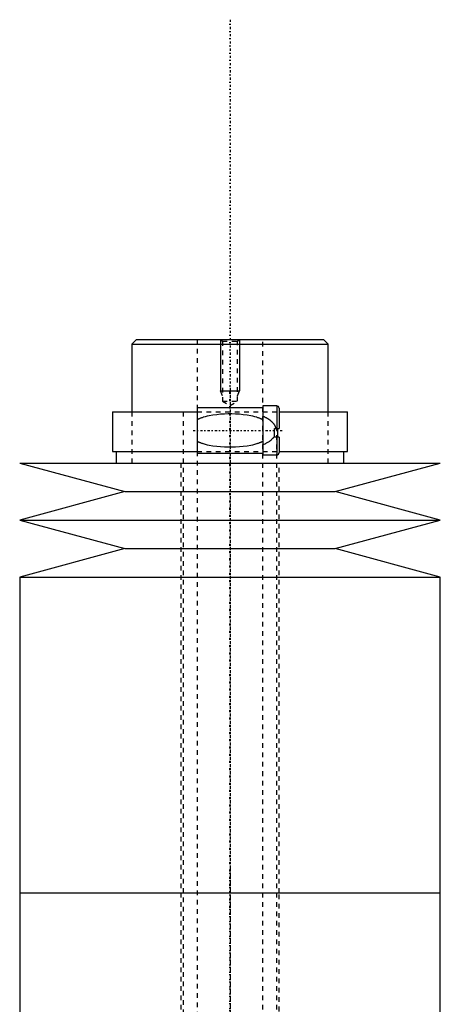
# Model space of a CAD drawing. Extents: x -602 to 174, y -139 to 487.
# Tile 5 of 7: x -595 to -505, y 277 to 487. Entities that reach past the tile are written whole.
import ezdxf

# ---------------------------------------------------------------- set-up
doc = ezdxf.new("R2010")
doc.units = 0
doc.linetypes.add('CENTER', pattern=[1.5, 0.45, -0.5, 0.05, -0.5])
doc.linetypes.add('DASHED', pattern=[2, 1, -1])
for name, color, linetype in [('AM_0', 7, 'CONTINUOUS'), ('AM_10', 7, 'CONTINUOUS'), ('AM_3', 7, 'DASHED'), ('AM_7', 7, 'CENTER')]:
    doc.layers.add(name, color=color, linetype=linetype)

msp = doc.modelspace()

# ---------------------------------------------------------------- linework, layer by layer
at = {"layer": 'AM_0', "color": 7, "linetype": 'CONTINUOUS'}
for p, q in [((-570, 419), (-571, 418)), ((-571, 418), (-571, 403.5)), ((-571, 418), (-529, 418)), ((-570, 419), (-530, 419)), ((-529, 418), (-530, 419)), ((-529, 403.5), (-529, 418)), ((-575.15, 403.5), (-575.15, 395)), ((-575.15, 403.5), (-557, 403.5)), ((-543, 404.35), (-557, 404.35)), ((-557, 404.35), (-557, 394.65)), ((-540, 404.75), (-543, 404.75)), ((-543, 404.75), (-543, 394.25)), ((-540, 404.75), (-540, 399.9)), ((-539.5, 404.25), (-539.5, 399.9)), ((-539.5, 403.5), (-524.85, 403.5)), ((-524.85, 395), (-524.85, 403.5)), ((-540.5, 399.9), (-539.5, 399.9)), ((-540.5, 398.1), (-540.5, 399.9)), ((-539.83, 399.9), (-539.83, 398.1)), ((-539.5, 398.1), (-540.5, 398.1)), ((-540, 398.1), (-540, 394.25)), ((-539.5, 398.1), (-539.5, 394.75)), ((-575.15, 395), (-557, 395)), ((-574.35, 395), (-574.35, 392.5)), ((-557, 394.65), (-543, 394.65)), ((-539.5, 395), (-524.85, 395)), ((-525.65, 392.5), (-525.65, 395)), ((-595, 392.5), (-572.5, 386.4)), ((-595, 392.5), (-505, 392.5)), ((-543, 394.25), (-540, 394.25)), ((-527.5, 386.4), (-505, 392.5)), ((-572.5, 386.4), (-595, 380.3)), ((-572.5, 386.4), (-527.5, 386.4)), ((-505, 380.3), (-527.5, 386.4)), ((-595, 380.3), (-572.5, 374.2)), ((-595, 380.3), (-505, 380.3)), ((-527.5, 374.2), (-505, 380.3)), ((-572.5, 374.2), (-595, 368.1)), ((-572.5, 374.2), (-527.5, 374.2)), ((-505, 368.1), (-527.5, 374.2)), ((-595, 368.1), (-595, 300.5)), ((-595, 368.1), (-505, 368.1)), ((-505, 300.5), (-505, 368.1)), ((-595, 300.5), (-595, 232.9)), ((-595, 300.5), (-505, 300.5)), ((-595, 300.5), (-505, 300.5)), ((-505, 232.9), (-505, 300.5))]:
    msp.add_line(p, q, dxfattribs=at)
for centre, start, end in [((-540, 404.25), 0, 90), ((-540, 394.75), 270, 0)]:
    msp.add_arc(centre, 0.5, start, end, dxfattribs=at)
at = {"layer": 'AM_10', "color": 7, "linetype": 'CONTINUOUS'}
for p, q in [((-552, 419), (-552, 408)), ((-548, 419), (-548, 408)), ((-551.62, 406.9), (-552, 408)), ((-552, 408), (-548, 408)), ((-548.38, 406.9), (-548, 408))]:
    msp.add_line(p, q, dxfattribs=at)
at = {"layer": 'AM_3', "color": 6, "linetype": 'DASHED'}
for p, q in [((-557, 419), (-557, -110.5)), ((-552, 419), (-551.62, 418.62)), ((-551.62, 418.62), (-551.62, 405.8)), ((-551.62, 418.62), (-548.38, 418.62)), ((-548.38, 418.62), (-548, 419)), ((-548.38, 405.8), (-548.38, 418.62)), ((-543, -110.5), (-543, 419)), ((-551.62, 405.8), (-550, 404.86)), ((-551.62, 405.8), (-548.38, 405.8)), ((-550, 404.86), (-548.38, 405.8)), ((-571, 403.5), (-571, 392.5)), ((-560, 403.5), (-560, -80.5)), ((-557, 403.5), (-539.5, 403.5)), ((-529, 392.5), (-529, 403.5)), ((-540, -70.5), (-540, 399.9)), ((-540.5, 398.1), (-540.5, 398.31)), ((-557, 395), (-539.5, 395)), ((-560.5, 392.5), (-560.5, 300.5)), ((-539.5, 300.5), (-539.5, 392.5)), ((-560.5, 300.5), (-560.5, 197.5)), ((-539.5, 201.1), (-539.5, 300.5))]:
    msp.add_line(p, q, dxfattribs=at)
for points in [[(-557, 401.85, 0), (-556.94, 401.88, 0), (-556.83, 401.93, 0), (-556.72, 401.99, 0), (-556.66, 402.01, 0), (-556.61, 402.04, 0), (-556.49, 402.09, 0), (-556.37, 402.14, 0), (-556.26, 402.18, 0), (-556.14, 402.23, 0), (-556.02, 402.27, 0), (-555.95, 402.29, 0), (-555.89, 402.31, 0), (-555.77, 402.35, 0), (-555.65, 402.39, 0), (-555.21, 402.52, 0), (-554.82, 402.62, 0), (-554.43, 402.7, 0), (-553.64, 402.84, 0), (-552.82, 402.95, 0), (-552.01, 403.03, 0), (-551.19, 403.07, 0), (-550.39, 403.1, 0), (-550, 403.1, 0), (-549.61, 403.1, 0), (-548.81, 403.07, 0), (-547.99, 403.03, 0), (-547.18, 402.95, 0), (-546.36, 402.84, 0), (-545.57, 402.7, 0), (-545.18, 402.62, 0), (-544.79, 402.52, 0), (-544.35, 402.39, 0), (-544.23, 402.35, 0), (-544.11, 402.31, 0), (-544.05, 402.29, 0), (-543.98, 402.27, 0), (-543.86, 402.23, 0), (-543.74, 402.18, 0), (-543.63, 402.14, 0), (-543.51, 402.09, 0), (-543.39, 402.04, 0), (-543.34, 402.01, 0), (-543.28, 401.99, 0), (-543.17, 401.93, 0), (-543.06, 401.88, 0), (-543, 401.85, 0)], [(-543, 402.59, 0), (-542.89, 402.55, 0), (-542.69, 402.46, 0), (-542.48, 402.36, 0), (-542.38, 402.31, 0), (-542.27, 402.26, 0), (-542.07, 402.15, 0), (-541.88, 402.04, 0), (-541.69, 401.91, 0), (-541.51, 401.79, 0), (-541.34, 401.65, 0), (-541.25, 401.58, 0), (-541.17, 401.51, 0), (-541.01, 401.36, 0), (-540.87, 401.2, 0), (-540.73, 401.03, 0), (-540.65, 400.93, 0), (-540.63, 400.9, 0), (-540.61, 400.87, 0), (-540.6, 400.85, 0), (-540.59, 400.84, 0), (-540.57, 400.81, 0), (-540.55, 400.77, 0), (-540.53, 400.74, 0), (-540.51, 400.71, 0), (-540.49, 400.68, 0), (-540.48, 400.66, 0), (-540.47, 400.64, 0), (-540.46, 400.61, 0), (-540.44, 400.57, 0), (-540.43, 400.56, 0), (-540.42, 400.54, 0), (-540.4, 400.51, 0), (-540.39, 400.47, 0), (-540.38, 400.45, 0), (-540.37, 400.43, 0), (-540.36, 400.4, 0), (-540.34, 400.36, 0), (-540.33, 400.33, 0), (-540.31, 400.29, 0), (-540.3, 400.25, 0), (-540.29, 400.24, 0), (-540.29, 400.22, 0), (-540.28, 400.18, 0), (-540.27, 400.14, 0), (-540.25, 400.11, 0), (-540.24, 400.07, 0), (-540.24, 400.03, 0), (-540.23, 400.01, 0), (-540.23, 399.99, 0), (-540.22, 399.96, 0), (-540.21, 399.92, 0), (-540.21, 399.9, 0)], [(-543, 397.15, 0), (-543.06, 397.12, 0), (-543.17, 397.07, 0), (-543.28, 397.01, 0), (-543.34, 396.99, 0), (-543.39, 396.96, 0), (-543.51, 396.91, 0), (-543.63, 396.86, 0), (-543.74, 396.82, 0), (-543.86, 396.77, 0), (-543.98, 396.73, 0), (-544.05, 396.71, 0), (-544.11, 396.69, 0), (-544.23, 396.65, 0), (-544.35, 396.61, 0), (-544.79, 396.48, 0), (-545.18, 396.38, 0), (-545.57, 396.3, 0), (-546.36, 396.16, 0), (-547.18, 396.05, 0), (-547.99, 395.97, 0), (-548.81, 395.93, 0), (-549.61, 395.9, 0), (-550, 395.9, 0), (-550.39, 395.9, 0), (-551.19, 395.93, 0), (-552.01, 395.97, 0), (-552.82, 396.05, 0), (-553.64, 396.16, 0), (-554.43, 396.3, 0), (-554.82, 396.38, 0), (-555.21, 396.48, 0), (-555.65, 396.61, 0), (-555.77, 396.65, 0), (-555.89, 396.69, 0), (-555.95, 396.71, 0), (-556.02, 396.73, 0), (-556.14, 396.77, 0), (-556.26, 396.82, 0), (-556.37, 396.86, 0), (-556.49, 396.91, 0), (-556.61, 396.96, 0), (-556.66, 396.99, 0), (-556.72, 397.01, 0), (-556.83, 397.07, 0), (-556.94, 397.12, 0), (-557, 397.15, 0)], [(-540.5, 398.31, 0), (-540.55, 398.23, 0), (-540.64, 398.08, 0), (-540.75, 397.94, 0), (-540.8, 397.87, 0), (-540.86, 397.81, 0), (-540.97, 397.68, 0), (-541.1, 397.56, 0), (-541.22, 397.44, 0), (-541.36, 397.33, 0), (-541.5, 397.22, 0), (-541.57, 397.17, 0), (-541.64, 397.12, 0), (-541.79, 397.02, 0), (-541.94, 396.93, 0), (-542.1, 396.84, 0), (-542.26, 396.75, 0), (-542.42, 396.67, 0), (-542.5, 396.63, 0), (-542.58, 396.59, 0), (-542.75, 396.51, 0), (-542.92, 396.44, 0), (-543, 396.41, 0)]]:
    msp.add_polyline3d(points, dxfattribs=at)
at = {"layer": 'AM_7', "color": 4, "linetype": 'CENTER'}
for p, q in [((-550, 487.48), (-550, -138.97)), ((-550, 408.65), (-550, 295.35)), ((-557.88, 399.5), (-538.62, 399.5)), ((-550, 305.65), (-550, 192.35))]:
    msp.add_line(p, q, dxfattribs=at)

doc.saveas('drawing.dxf')
